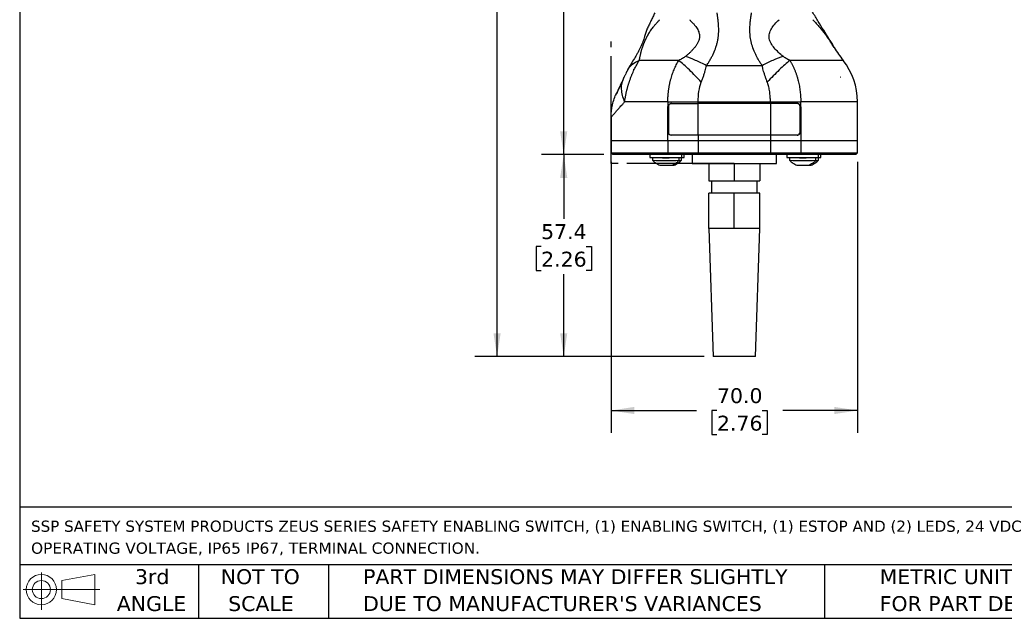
# Model space of a CAD drawing. Header units: millimetres. Extents: x 13 to 546, y 13 to 419.
# Tile 1 of 22: x 13 to 292, y 13 to 183. Entities that reach past the tile are written whole.
import ezdxf

# ---------------------------------------------------------------- set-up
doc = ezdxf.new("R2010")
doc.units = ezdxf.units.MM
doc.header["$LTSCALE"] = 2
doc.linetypes.add('SLD-Center', pattern=[19.05, 15.24, -1.27, 1.27, -1.27])
doc.linetypes.add('SLD-Solid', pattern=[0])
doc.layers.add('DIMENSIONS', color=140, linetype='SLD-Solid', lineweight=25)
doc.layers.add('TEXT', color=140, linetype='SLD-Solid', lineweight=25)
doc.styles.add('SLDTEXTSTYLE0', font='VERDANA.TTF')
doc.dimstyles.new('SLDDIMSTYLE0', dxfattribs={"dimtxt": 4.316016, "dimasz": 6.604, "dimexe": 0, "dimexo": 0.0625, "dimgap": 1.079004, "dimtad": 0, "dimtih": 1, "dimtoh": 1, "dimrnd": 1e-09, "dimzin": 12, "dimdsep": 46, "dimtxsty": 'SLDTEXTSTYLE0', "dimsah": 1, "dimcen": 0.09, "dimadec": 0, "dimazin": 3, "dimtfac": 1, "dimtofl": 0, "dimtmove": 0, "dimatfit": 3, "dimfxl": 0, "dimfrac": 2, "dimtolj": 1, "dimtzin": 12, "dimarcsym": 0})
doc.dimstyles.new('SLDDIMSTYLE1', dxfattribs={"dimtxt": 4.316016, "dimasz": 6.604, "dimexe": 0, "dimexo": 0.0625, "dimgap": 1.079004, "dimtad": 0, "dimtih": 1, "dimtoh": 1, "dimrnd": 1e-09, "dimzin": 4, "dimdsep": 46, "dimtxsty": 'SLDTEXTSTYLE0', "dimsah": 1, "dimcen": 0.09, "dimadec": 0, "dimazin": 1, "dimtfac": 1, "dimtofl": 0, "dimtmove": 0, "dimatfit": 3, "dimfxl": 0, "dimfrac": 2, "dimtolj": 1, "dimtzin": 12, "dimarcsym": 0})

# ---------------------------------------------------------------- blocks, each defined once
blk = doc.blocks.new('Block11')
at = {"color": 7, "linetype": 'SLD-Solid', "lineweight": 18}
for p, q in [((5.18, 10.62), (5.18, 0)), ((10.96, 8.33), (20.35, 10.06)), ((20.35, 10.06), (20.35, 1.46)), ((0, 5.76), (21.75, 5.76)), ((10.96, 3.19), (10.96, 8.33)), ((10.96, 3.19), (20.35, 1.46))]:
    blk.add_line(p, q, dxfattribs=at)
for radius in [4.3, 2.57]:
    blk.add_circle((5.18, 5.76), radius, dxfattribs=at)
blk = doc.blocks.new('Block12')
at = {"color": 7, "linetype": 'Continuous'}
blk.add_blockref('Block11', (0, 0), dxfattribs=at)
blk = doc.blocks.new('SW_NOTE_0')
at = {"layer": 'TEXT', "color": 0, "char_height": 3.175, "attachment_point": 1, "style": 'SLDTEXTSTYLE0'}
for s, insert in [('SSP SAFETY SYSTEM PRODUCTS ZEUS SERIES SAFETY ENABLING SWITCH, (1) ENABLING SWITCH, (1) ESTOP AND (2) LEDS, 24 VDC ', (0, 4.03)), ('OPERATING VOLTAGE, IP65 IP67, TERMINAL CONNECTION.', (0, -2.2))]:
    blk.add_mtext(s, dxfattribs=dict(at, insert=insert))
blk = doc.blocks.new('SW_NOTE_0_3')
at = {"layer": 'TEXT', "color": 0, "char_height": 4.2333, "attachment_point": 1, "style": 'SLDTEXTSTYLE0'}
for s, insert in [('PART DIMENSIONS MAY DIFFER SLIGHTLY ', (0, 5.38)), ("DUE TO MANUFACTURER'S VARIANCES", (0, -2.27))]:
    blk.add_mtext(s, dxfattribs=dict(at, insert=insert))
blk = doc.blocks.new('SW_NOTE_0_4')
at = {"layer": 'TEXT', "color": 0, "char_height": 4.233, "attachment_point": 2, "style": 'SLDTEXTSTYLE0'}
for s, insert in [('NOT TO', (10.52, 5.38)), ('SCALE', (10.71, -2.27))]:
    blk.add_mtext(s, dxfattribs=dict(at, insert=insert))
blk = doc.blocks.new('SW_NOTE_0_5')
at = {"layer": 'TEXT', "color": 0, "char_height": 4.233, "attachment_point": 2, "style": 'SLDTEXTSTYLE0'}
for s, insert in [('3rd', (4.63, 5.38)), ('ANGLE', (4.44, -2.27))]:
    blk.add_mtext(s, dxfattribs=dict(at, insert=insert))
blk = doc.blocks.new('SW_NOTE_0_6')
at = {"layer": 'TEXT', "color": 0, "char_height": 4.2333, "attachment_point": 1, "style": 'SLDTEXTSTYLE0'}
for s, insert in [('METRIC UNITS USED ', (0, 5.38)), ('FOR PART DESIGN', (0, -2.27))]:
    blk.add_mtext(s, dxfattribs=dict(at, insert=insert))
blk = doc.blocks.new('_D')
at = {"layer": 'DIMENSIONS'}
for p, q in [((224.88, 352.32), (141.94, 352.32)), ((148.29, 352.32), (148.29, 233.25)), ((140.08, 225.42), (138.63, 225.42)), ((138.63, 225.42), (138.63, 218.57)), ((156.5, 225.42), (157.95, 225.42)), ((157.95, 225.42), (157.95, 218.57)), ((138.63, 218.57), (140.08, 218.57)), ((157.95, 218.57), (156.5, 218.57)), ((148.29, 87.08), (148.29, 217.6)), ((207.09, 87.08), (141.94, 87.08))]:
    blk.add_line(p, q, dxfattribs=at)
for points in [[(148.29, 352.32), (147.27, 345.71), (149.3, 345.71)], [(148.29, 87.08), (149.3, 93.69), (147.27, 93.69)]]:
    blk.add_solid(points, dxfattribs=at)
at = {"layer": 'DIMENSIONS', "char_height": 4.233, "attachment_point": 1, "style": 'SLDTEXTSTYLE0'}
for s, insert in [('265.2', (140.08, 231.77)), ('10.44', (140.08, 223.94))]:
    blk.add_mtext(s, dxfattribs=dict(at, insert=insert))
blk = doc.blocks.new('_D_1')
at = {"layer": 'DIMENSIONS'}
for p, q in [((224.88, 352.32), (160.86, 352.32)), ((167.21, 352.32), (167.21, 262.59)), ((160.8, 254.76), (159.35, 254.76)), ((159.35, 254.76), (159.35, 247.9)), ((173.63, 254.76), (175.07, 254.76)), ((175.07, 254.76), (175.07, 247.9)), ((159.35, 247.9), (160.8, 247.9)), ((167.21, 144.47), (167.21, 246.93)), ((175.07, 247.9), (173.63, 247.9)), ((178.63, 144.47), (160.86, 144.47))]:
    blk.add_line(p, q, dxfattribs=at)
for points in [[(167.21, 352.32), (166.2, 345.71), (168.23, 345.71)], [(167.21, 144.47), (168.23, 151.07), (166.2, 151.07)]]:
    blk.add_solid(points, dxfattribs=at)
at = {"layer": 'DIMENSIONS', "char_height": 4.233, "attachment_point": 1, "style": 'SLDTEXTSTYLE0'}
for s, insert in [('207.8', (159, 261.1)), ('8.18', (160.8, 253.28))]:
    blk.add_mtext(s, dxfattribs=dict(at, insert=insert))
blk = doc.blocks.new('_D_2')
at = {"layer": 'DIMENSIONS'}
for p, q in [((178.63, 144.47), (160.86, 144.47)), ((167.21, 144.47), (167.21, 126.18)), ((160.8, 118.35), (159.35, 118.35)), ((159.35, 118.35), (159.35, 111.49)), ((173.63, 118.35), (175.07, 118.35)), ((175.07, 118.35), (175.07, 111.49)), ((159.35, 111.49), (160.8, 111.49)), ((167.21, 87.08), (167.21, 110.53)), ((175.07, 111.49), (173.63, 111.49)), ((207.09, 87.08), (160.86, 87.08))]:
    blk.add_line(p, q, dxfattribs=at)
for points in [[(167.21, 144.47), (166.2, 137.86), (168.23, 137.86)], [(167.21, 87.08), (168.23, 93.69), (166.2, 93.69)]]:
    blk.add_solid(points, dxfattribs=at)
at = {"layer": 'DIMENSIONS', "char_height": 4.233, "attachment_point": 1, "style": 'SLDTEXTSTYLE0'}
for s, insert in [('57.4', (160.8, 124.7)), ('2.26', (160.8, 116.87))]:
    blk.add_mtext(s, dxfattribs=dict(at, insert=insert))
blk = doc.blocks.new('_D_3')
at = {"layer": 'DIMENSIONS'}
for p, q in [((180.67, 142.43), (180.67, 65.4)), ((250.67, 142.43), (250.67, 65.4)), ((180.67, 71.75), (204.89, 71.75)), ((210.74, 71.75), (209.29, 71.75)), ((209.29, 71.75), (209.29, 64.89)), ((223.56, 71.75), (225.01, 71.75)), ((225.01, 71.75), (225.01, 64.89)), ((250.67, 71.75), (229.41, 71.75)), ((209.29, 64.89), (210.74, 64.89)), ((225.01, 64.89), (223.56, 64.89))]:
    blk.add_line(p, q, dxfattribs=at)
for points in [[(180.67, 71.75), (187.27, 70.73), (187.27, 72.77)], [(250.67, 71.75), (244.06, 72.77), (244.06, 70.73)]]:
    blk.add_solid(points, dxfattribs=at)
at = {"layer": 'DIMENSIONS', "char_height": 4.233, "attachment_point": 1, "style": 'SLDTEXTSTYLE0'}
for s, insert in [('70.0', (210.74, 78.09)), ('2.76', (210.74, 70.27))]:
    blk.add_mtext(s, dxfattribs=dict(at, insert=insert))

msp = doc.modelspace()

# ---------------------------------------------------------------- linework, layer by layer
at = {"color": 7, "linetype": 'SLD-Center'}
for p, q in [((180.666, 141.969), (180.666, 176.639)), ((215.666, 141.969), (180.666, 141.969))]:
    msp.add_line(p, q, dxfattribs=at)
for p, q in [((187.087, 168.554), (187.087, 168.754)), ((187.213, 168.754), (187.087, 168.754)), ((223.581, 169.714), (207.751, 169.714)), ((184.058, 165.573), (184.317, 166.35)), ((245.761, 166.501), (245.781, 166.501)), ((245.781, 166.451), (245.781, 166.501)), ((245.781, 166.501), (245.796, 166.501)), ((205.419, 159.474), (225.913, 159.474)), ((205.419, 158.969), (205.419, 159.474)), ((225.913, 158.969), (225.913, 159.474)), ((250.666, 148.469), (250.666, 159.495)), ((196.952, 157.969), (196.79, 157.969)), ((196.79, 150.969), (196.79, 157.969)), ((196.952, 157.969), (196.952, 150.969)), ((197.649, 158.969), (205.419, 158.969)), ((225.913, 158.969), (205.419, 158.969)), ((205.419, 149.969), (205.419, 158.969)), ((233.683, 158.969), (225.913, 158.969)), ((225.913, 158.969), (225.913, 149.969)), ((234.38, 150.969), (234.38, 157.969)), ((234.38, 157.969), (234.542, 157.969)), ((234.542, 157.969), (234.542, 150.969)), ((180.666, 155.071), (180.666, 148.469)), ((180.666, 148.469), (180.666, 144.969)), ((180.666, 148.469), (196.79, 148.469)), ((196.79, 148.469), (196.79, 150.969)), ((196.952, 150.969), (196.79, 150.969)), ((196.79, 148.469), (205.419, 148.469)), ((196.79, 148.469), (196.79, 144.969)), ((205.419, 149.969), (197.649, 149.969)), ((205.419, 149.969), (205.419, 148.469)), ((225.913, 149.969), (205.419, 149.969)), ((205.419, 148.469), (225.913, 148.469)), ((205.419, 148.469), (205.419, 144.969)), ((225.913, 149.969), (225.913, 148.469)), ((233.683, 149.969), (225.913, 149.969)), ((225.913, 148.469), (234.542, 148.469)), ((225.913, 148.469), (225.913, 144.969)), ((234.542, 150.969), (234.38, 150.969)), ((234.542, 150.969), (234.542, 148.469)), ((234.542, 148.469), (250.666, 148.469)), ((234.542, 148.469), (234.542, 144.969)), ((250.666, 144.969), (250.666, 148.469)), ((180.666, 144.969), (181.166, 144.469)), ((180.666, 144.969), (196.79, 144.969)), ((197.06, 144.469), (181.166, 144.469)), ((191.72, 144.469), (191.72, 143.669)), ((191.721, 143.669), (200.72, 143.669)), ((192.47, 143.668), (192.471, 142.838)), ((194.221, 143.669), (194.221, 143.668)), ((196.79, 144.969), (205.419, 144.969)), ((196.79, 144.969), (197.06, 144.469)), ((205.419, 144.469), (197.06, 144.469)), ((199.971, 142.84), (199.97, 143.669)), ((200.661, 142.84), (200.661, 143.669)), ((200.72, 143.669), (200.72, 144.469)), ((200.72, 143.669), (201.411, 143.669)), ((201.411, 143.669), (201.411, 144.469)), ((203.666, 144.469), (203.666, 141.969)), ((205.419, 144.969), (205.419, 144.469)), ((205.419, 144.969), (225.913, 144.969)), ((225.913, 144.469), (205.419, 144.469)), ((225.913, 144.969), (225.913, 144.469)), ((225.913, 144.969), (234.542, 144.969)), ((234.272, 144.469), (225.913, 144.469)), ((227.666, 141.969), (227.666, 144.469)), ((230.599, 144.469), (230.599, 143.669)), ((230.6, 143.669), (239.599, 143.669)), ((231.349, 143.668), (231.35, 142.838)), ((233.1, 143.669), (233.1, 143.668)), ((234.542, 144.969), (234.272, 144.469)), ((250.166, 144.469), (234.272, 144.469)), ((234.542, 144.969), (250.666, 144.969)), ((238.85, 142.84), (238.849, 143.669)), ((239.54, 142.84), (239.54, 143.669)), ((239.599, 143.669), (239.599, 144.469)), ((239.599, 143.669), (240.29, 143.669)), ((240.29, 143.669), (240.29, 144.469)), ((250.166, 144.469), (250.666, 144.969)), ((203.666, 141.969), (227.666, 141.969)), ((208.435, 141.969), (208.435, 136.969)), ((215.666, 141.969), (215.666, 136.969)), ((222.897, 141.969), (222.897, 136.969)), ((208.435, 136.969), (215.666, 136.969)), ((209.166, 136.969), (209.166, 133.469)), ((215.666, 136.969), (222.897, 136.969)), ((222.166, 133.469), (222.166, 136.969)), ((208.406, 123.469), (208.406, 133.469)), ((215.666, 133.469), (208.406, 133.469)), ((215.666, 123.469), (215.666, 133.469)), ((222.926, 133.469), (215.666, 133.469)), ((222.926, 123.469), (222.926, 133.469)), ((215.666, 123.469), (208.406, 123.469)), ((208.42, 123.469), (209.627, 87.082)), ((222.926, 123.469), (215.666, 123.469)), ((221.704, 87.082), (222.911, 123.469)), ((221.704, 87.082), (209.627, 87.082))]:
    msp.add_line(p, q)
at = {"flags": 128}
for points in [[(196.79, 159.469), (196.79, 158.629), (196.79, 157.969)], [(234.542, 157.969), (234.542, 158.809), (234.542, 159.469)]]:
    msp.add_lwpolyline(points, dxfattribs=at)
for centre, radius, start, end in [((275.611, 194.179), 37, 211.41357, 218.30541), ((231.666, 159.469), 19, 0.00369, 38.30219), ((196.209, 219.721), 76.144, 267.18606, 272.83139), ((196.209, 218.891), 76.144, 267.18606, 272.83139), ((196.214, 184.679), 41.059, 267.21829, 272.79915), ((199.98, 149.734), 6.102, 269.90578, 276.40234), ((199.985, 148.854), 6.052, 269.9326, 276.41271), ((235.088, 219.721), 76.144, 267.18606, 272.83139), ((235.088, 218.891), 76.144, 267.18606, 272.83139), ((235.093, 184.679), 41.059, 267.21829, 272.79915), ((238.86, 149.734), 6.102, 269.90578, 276.40234), ((238.864, 148.854), 6.052, 269.9326, 276.41271), ((196.21, 174.558), 33.132, 267.12546, 272.91406), ((198.04, 148.353), 6.906, 269.51684, 274.52805), ((235.089, 174.558), 33.132, 267.12546, 272.91406), ((236.919, 148.353), 6.906, 269.51684, 274.52805)]:
    msp.add_arc(centre, radius, start, end)
for points, knots in [([(193.086, 184.757), (192.902, 184.371), (192.534, 183.598), (191.98, 182.434), (191.517, 181.462), (191.145, 180.682), (190.959, 180.292), (190.866, 180.097)], [0, 0, 0, 0, 0.25, 0.5, 0.75, 0.875, 1, 1, 1, 1]), ([(207.751, 169.714), (207.827, 169.828), (208.014, 170.106), (208.377, 170.669), (208.833, 171.426), (209.313, 172.302), (209.897, 173.494), (210.383, 174.704), (210.759, 175.962), (210.979, 176.921), (211.135, 177.889), (211.253, 179.188), (211.251, 180.817), (211.103, 182.441), (210.929, 183.734), (210.83, 184.38), (210.78, 184.702)], [0, 0, 0, 0, 0.0254694, 0.0624982, 0.124994, 0.1909871, 0.2500192, 0.3750159, 0.4375142, 0.5000126, 0.5629611, 0.6250099, 0.7500066, 0.8750033, 0.9375016, 1, 1, 1, 1]), ([(223.581, 169.714), (223.486, 169.856), (223.296, 170.138), (223.024, 170.563), (222.764, 170.986), (222.516, 171.406), (222.281, 171.825), (222.057, 172.241), (221.846, 172.655), (221.648, 173.066), (221.461, 173.476), (221.092, 174.34), (220.625, 175.668), (220.238, 177.43), (220.074, 179.155), (220.086, 180.57), (220.168, 181.754), (220.264, 182.684), (220.393, 183.675), (220.497, 184.346), (220.552, 184.702)], [0, 0, 0, 0, 0.0318932, 0.0633044, 0.0942429, 0.1247186, 0.1547419, 0.1843236, 0.2134748, 0.2422075, 0.2705339, 0.2984668, 0.4199112, 0.5373579, 0.6424222, 0.7517597, 0.8084496, 0.8700341, 0.9309348, 1, 1, 1, 1]), ([(244.034, 174.896), (243.793, 175.29), (243.551, 175.686), (243.062, 176.487), (242.815, 176.891), (242.069, 178.112), (241.564, 178.94), (240.539, 180.617), (240.02, 181.468), (239.232, 182.758), (238.968, 183.191), (238.436, 184.062), (238.168, 184.5), (237.9, 184.939)], [0, 0, 0, 0, 0.125, 0.125, 0.25, 0.25, 0.5, 0.5, 0.75, 0.75, 0.875, 0.875, 1, 1, 1, 1]), ([(188.69, 171.247), (188.713, 171.373), (188.758, 171.622), (188.831, 171.997), (188.907, 172.366), (188.987, 172.728), (189.071, 173.085), (189.158, 173.434), (189.248, 173.776), (189.342, 174.111), (189.439, 174.438), (189.538, 174.757), (189.64, 175.068), (189.743, 175.369), (189.849, 175.662), (189.955, 175.944), (190.062, 176.216), (190.17, 176.476), (190.276, 176.725), (190.381, 176.962), (190.484, 177.186), (190.585, 177.398), (190.682, 177.595), (190.774, 177.779), (190.863, 177.949), (190.946, 178.106), (191.023, 178.248), (191.094, 178.376), (191.158, 178.489), (191.215, 178.589), (191.265, 178.675), (191.307, 178.747), (191.341, 178.804), (191.367, 178.848), (191.599, 179.233), (192.071, 179.958), (192.722, 180.825), (193.342, 181.565), (193.912, 182.195), (194.312, 182.595), (194.515, 182.798)], [0, 0, 0, 0, 0.0390816, 0.0768879, 0.1133982, 0.1485867, 0.1824273, 0.214907, 0.2460111, 0.2757217, 0.3040383, 0.3309671, 0.3565117, 0.380693, 0.403546, 0.4251057, 0.4454161, 0.4645313, 0.4825065, 0.499393, 0.5152381, 0.5300838, 0.5439638, 0.5569004, 0.5689055, 0.5799826, 0.5901282, 0.5993338, 0.6075874, 0.6148745, 0.6211796, 0.6264876, 0.6307846, 0.6340587, 0.6363005, 0.7174092, 0.8054854, 0.8678714, 0.932821, 1, 1, 1, 1]), ([(202.963, 182.798), (203.06, 182.704), (203.409, 182.366), (203.945, 181.809), (204.498, 181.158), (205.064, 180.382), (205.556, 179.493), (205.795, 178.488), (205.787, 177.822), (205.711, 177.333), (205.57, 176.81), (205.277, 176.149), (204.83, 175.43), (204.309, 174.758), (203.734, 174.118), (203.123, 173.508), (202.476, 172.911), (202.024, 172.527), (201.797, 172.334)], [0, 0, 0, 0, 0.0350811, 0.1250027, 0.1966983, 0.2500056, 0.3655462, 0.4464618, 0.4999912, 0.5236278, 0.5624916, 0.6249929, 0.6865839, 0.749994, 0.8109782, 0.8731445, 0.9362288, 1, 1, 1, 1]), ([(229.534, 172.334), (229.075, 172.719), (228.63, 173.113), (227.788, 173.92), (227.391, 174.334), (226.68, 175.184), (226.366, 175.621), (225.871, 176.519), (225.692, 176.979), (225.52, 177.91), (225.529, 178.38), (225.736, 179.311), (225.932, 179.771), (226.461, 180.67), (226.791, 181.109), (227.531, 181.967), (227.94, 182.387), (228.369, 182.798)], [0, 0, 0, 0, 0.125, 0.125, 0.25, 0.25, 0.375, 0.375, 0.5, 0.5, 0.625, 0.625, 0.75, 0.75, 0.875, 0.875, 1, 1, 1, 1]), ([(237.933, 182.798), (238.062, 182.662), (238.323, 182.387), (238.707, 181.97), (239.091, 181.544), (239.474, 181.109), (239.854, 180.666), (240.232, 180.215), (240.608, 179.756), (240.98, 179.289), (241.476, 178.65), (242.084, 177.833), (242.809, 176.803), (243.46, 175.823), (243.861, 175.174), (244.034, 174.896)], [0, 0, 0, 0, 0.051245, 0.1035867, 0.1570172, 0.2115284, 0.2671119, 0.3237591, 0.3814617, 0.4402112, 0.4999987, 0.6232517, 0.7499999, 0.8925873, 1, 1, 1, 1]), ([(190.866, 180.097), (190.85, 180.062), (190.82, 179.998), (190.764, 179.865), (190.666, 179.616), (190.524, 179.197), (190.352, 178.626), (190.104, 177.777), (189.811, 176.831), (189.421, 175.808), (189.079, 175.024), (188.682, 174.216), (188.246, 173.41), (187.772, 172.591), (187.118, 171.51), (186.448, 170.427), (185.902, 169.497), (185.648, 169.044), (185.505, 168.782), (185.436, 168.651), (185.397, 168.577)], [0, 0, 0, 0, 0.0171883, 0.0312499, 0.0624985, 0.1249866, 0.1894931, 0.2500083, 0.3750063, 0.4366158, 0.5000049, 0.5608954, 0.6250038, 0.6863107, 0.7500036, 0.8750017, 0.9375009, 0.9687505, 0.9824277, 1, 1, 1, 1]), ([(184.526, 159.467), (184.545, 159.606), (184.585, 159.882), (184.651, 160.295), (184.721, 160.701), (184.795, 161.102), (184.874, 161.496), (184.957, 161.883), (185.042, 162.264), (185.131, 162.637), (185.223, 163.003), (185.316, 163.362), (185.412, 163.712), (185.51, 164.054), (185.609, 164.389), (185.71, 164.715), (185.812, 165.032), (185.914, 165.342), (186.074, 165.805), (186.299, 166.419), (186.6, 167.177), (186.916, 167.914), (187.246, 168.63), (187.588, 169.323), (187.941, 169.989), (188.306, 170.632), (188.563, 171.042), (188.69, 171.247)], [0, 0, 0, 0, 0.0339199, 0.0672857, 0.1000959, 0.1323515, 0.1640553, 0.1952118, 0.225818, 0.2558564, 0.2853148, 0.3141879, 0.3424764, 0.3701858, 0.397326, 0.4239052, 0.4499016, 0.4752894, 0.5000531, 0.564605, 0.6285839, 0.6921037, 0.7550129, 0.8172138, 0.8787033, 0.9396118, 1, 1, 1, 1]), ([(185.397, 168.577), (185.73, 169.153), (186.181, 169.676), (187.294, 170.576), (187.954, 170.953), (188.69, 171.247)], [0, 0, 0, 0, 0.5, 0.5, 1, 1, 1, 1]), ([(199.886, 171.246), (197.561, 171.246), (195.417, 171.246), (191.642, 171.246), (190.011, 171.247), (188.69, 171.247)], [0, 0, 0, 0, 0.5, 0.5, 1, 1, 1, 1]), ([(196.79, 159.469), (196.791, 159.619), (196.794, 159.918), (196.807, 160.365), (196.827, 160.807), (196.854, 161.246), (196.889, 161.679), (196.93, 162.108), (196.979, 162.532), (197.034, 162.951), (197.095, 163.364), (197.162, 163.772), (197.236, 164.174), (197.316, 164.571), (197.401, 164.962), (197.492, 165.346), (197.619, 165.847), (197.792, 166.46), (198.022, 167.183), (198.277, 167.895), (198.554, 168.596), (198.855, 169.283), (199.177, 169.955), (199.52, 170.612), (199.764, 171.034), (199.886, 171.246)], [0, 0, 0, 0, 0.0352999, 0.0703148, 0.1050455, 0.1394931, 0.1736584, 0.2075424, 0.2411461, 0.2744705, 0.3075164, 0.340285, 0.3727771, 0.4049937, 0.4369358, 0.4686043, 0.5000002, 0.5614003, 0.6231044, 0.6851191, 0.7474499, 0.810101, 0.8730754, 0.9363749, 1, 1, 1, 1]), ([(201.797, 172.334), (201.575, 172.148), (201.288, 171.963), (200.636, 171.6), (200.272, 171.421), (199.886, 171.246)], [0, 0, 0, 0, 0.5, 0.5, 1, 1, 1, 1]), ([(206.296, 165.036), (205.733, 165.647), (205.162, 166.25), (204.029, 167.415), (203.466, 167.978), (202.369, 169.04), (201.836, 169.54), (200.82, 170.457), (200.337, 170.875), (199.886, 171.246)], [0, 0, 0, 0, 0.25, 0.25, 0.5, 0.5, 0.75, 0.75, 1, 1, 1, 1]), ([(207.751, 169.714), (206.722, 170.285), (205.685, 170.802), (203.675, 171.685), (202.703, 172.051), (201.797, 172.334)], [0, 0, 0, 0, 0.5, 0.5, 1, 1, 1, 1]), ([(229.534, 172.334), (228.628, 172.051), (227.656, 171.685), (225.647, 170.802), (224.61, 170.285), (223.581, 169.714)], [0, 0, 0, 0, 0.5, 0.5, 1, 1, 1, 1]), ([(231.446, 171.246), (230.995, 170.875), (230.512, 170.457), (229.496, 169.54), (228.962, 169.04), (227.866, 167.978), (227.303, 167.415), (226.169, 166.25), (225.599, 165.647), (225.036, 165.036)], [0, 0, 0, 0, 0.25, 0.25, 0.5, 0.5, 0.75, 0.75, 1, 1, 1, 1]), ([(231.446, 171.246), (231.06, 171.421), (230.696, 171.6), (230.044, 171.963), (229.757, 172.148), (229.534, 172.334)], [0, 0, 0, 0, 0.5, 0.5, 1, 1, 1, 1]), ([(231.446, 171.246), (231.511, 171.135), (231.641, 170.914), (231.829, 170.574), (232.012, 170.23), (232.19, 169.88), (232.362, 169.524), (232.529, 169.164), (232.689, 168.799), (232.843, 168.429), (232.992, 168.055), (233.133, 167.677), (233.269, 167.294), (233.398, 166.908), (233.52, 166.517), (233.635, 166.124), (233.77, 165.63), (233.918, 165.029), (234.072, 164.309), (234.206, 163.562), (234.321, 162.79), (234.414, 161.992), (234.483, 161.171), (234.529, 160.327), (234.538, 159.757), (234.542, 159.469)], [0, 0, 0, 0, 0.0334792, 0.0669362, 0.1003709, 0.1337837, 0.1671746, 0.2005441, 0.2338926, 0.2672205, 0.3005286, 0.3338175, 0.3670879, 0.4003408, 0.4335771, 0.4667978, 0.5000041, 0.5572871, 0.6160482, 0.6762939, 0.7380303, 0.8012634, 0.865999, 0.9322427, 1, 1, 1, 1]), ([(246.576, 171.246), (246.576, 171.246), (246.229, 171.246), (244.865, 171.246), (243.847, 171.246), (241.209, 171.246), (239.589, 171.246), (235.853, 171.246), (233.738, 171.246), (231.446, 171.246)], [0, 0, 0, 0, 0.25, 0.25, 0.5, 0.5, 0.75, 0.75, 1, 1, 1, 1]), ([(185.397, 168.577), (185.361, 168.508), (185.291, 168.375), (185.188, 168.171), (185.092, 167.975), (185.029, 167.843), (184.999, 167.782)], [0, 0, 0, 0, 0.2576919, 0.499998, 0.7650952, 1, 1, 1, 1]), ([(206.296, 165.036), (206.353, 165.189), (206.469, 165.497), (206.638, 165.961), (206.805, 166.431), (206.968, 166.908), (207.167, 167.524), (207.378, 168.24), (207.585, 169.016), (207.698, 169.493), (207.751, 169.714)], [0, 0, 0, 0, 0.09698082, 0.19530722, 0.2950857, 0.39656356, 0.49999632, 0.68850517, 0.85574069, 1, 1, 1, 1]), ([(225.036, 165.036), (224.978, 165.192), (224.866, 165.493), (224.707, 165.93), (224.562, 166.336), (224.431, 166.713), (224.314, 167.062), (224.169, 167.513), (223.994, 168.109), (223.785, 168.887), (223.651, 169.428), (223.581, 169.714)], [0, 0, 0, 0, 0.0986505, 0.191165, 0.2775494, 0.3578111, 0.4319592, 0.5000055, 0.6467337, 0.8133698, 1, 1, 1, 1]), ([(184.035, 165.642), (183.762, 165.051), (183.337, 164.133), (182.85, 163.11), (182.5, 162.387), (182.202, 161.782), (181.999, 161.387), (181.898, 161.202), (181.917, 161.254), (181.919, 161.259)], [0, 0, 0, 0, 0.2392293, 0.3721089, 0.513452, 0.662819, 0.8192772, 0.9815873, 1, 1, 1, 1]), ([(184.317, 166.35), (184.016, 165.717), (183.734, 165.126), (183.227, 164.061), (183.001, 163.588), (182.626, 162.8), (182.477, 162.487), (182.274, 162.062), (182.221, 161.951), (182.221, 161.951)], [0, 0, 0, 0, 0.25, 0.25, 0.5, 0.5, 0.75, 0.75, 1, 1, 1, 1]), ([(184.526, 159.467), (184.292, 160.078), (183.822, 161.308), (183.611, 163.102), (183.675, 164.547), (183.963, 165.318), (184.058, 165.573)], [0, 0, 0, 0, 0.2837451, 0.5711401, 0.8585352, 1, 1, 1, 1]), ([(184.999, 167.782), (184.893, 167.558), (184.779, 167.32), (184.548, 166.834), (184.431, 166.588), (184.317, 166.35)], [0, 0, 0, 0, 0.5, 0.5, 1, 1, 1, 1]), ([(205.419, 159.474), (205.42, 160.471), (205.491, 161.468), (205.778, 163.357), (205.995, 164.249), (206.296, 165.036)], [0, 0, 0, 0, 0.5, 0.5, 1, 1, 1, 1]), ([(225.913, 159.474), (225.911, 159.609), (225.909, 159.847), (225.898, 160.323), (225.855, 161.137), (225.755, 162.086), (225.599, 163.017), (225.474, 163.596), (225.359, 164.045), (225.268, 164.364), (225.159, 164.691), (225.081, 164.909), (225.036, 165.036)], [0, 0, 0, 0, 0.0710045, 0.1250004, 0.2499973, 0.4999985, 0.627761, 0.7499997, 0.8153004, 0.8750015, 0.9275799, 1, 1, 1, 1]), ([(180.666, 155.071), (180.666, 156.259), (180.8, 157.456), (181.328, 159.777), (181.721, 160.901), (182.221, 161.951)], [0, 0, 0, 0, 0.5, 0.5, 1, 1, 1, 1]), ([(180.666, 155.071), (180.667, 155.072), (180.668, 155.076), (180.679, 155.09), (180.698, 155.11), (180.725, 155.14), (180.762, 155.18), (180.808, 155.231), (180.864, 155.294), (180.989, 155.434), (181.236, 155.716), (181.677, 156.222), (182.24, 156.863), (182.788, 157.488), (183.288, 158.057), (183.703, 158.529), (184.12, 159.007), (184.41, 159.335), (184.526, 159.467)], [0, 0, 0, 0, 0.0285705, 0.05792, 0.0880426, 0.1189283, 0.1505726, 0.1829745, 0.2161264, 0.2500124, 0.3719852, 0.4999586, 0.6189417, 0.7499797, 0.8096834, 0.8749902, 0.9500281, 1, 1, 1, 1]), ([(182.015, 161.421), (182.014, 161.419), (181.939, 161.273), (181.899, 161.203), (181.917, 161.254), (181.919, 161.259)], [0, 0, 0, 0, 0.01387386, 0.89953508, 1, 1, 1, 1]), ([(196.79, 159.469), (194.201, 159.468), (191.831, 159.468), (187.696, 159.467), (185.929, 159.467), (184.526, 159.467)], [0, 0, 0, 0, 0.5, 0.5, 1, 1, 1, 1]), ([(196.79, 159.469), (198.059, 159.473), (199.467, 159.475), (202.403, 159.477), (203.928, 159.477), (205.419, 159.474)], [0, 0, 0, 0, 0.5, 0.5, 1, 1, 1, 1]), ([(225.913, 159.474), (227.403, 159.477), (228.929, 159.477), (231.865, 159.475), (233.273, 159.473), (234.542, 159.469)], [0, 0, 0, 0, 0.5, 0.5, 1, 1, 1, 1]), ([(250.666, 159.469), (250.666, 159.469), (250.299, 159.469), (248.852, 159.469), (247.773, 159.469), (244.97, 159.469), (243.246, 159.469), (239.262, 159.469), (237.001, 159.469), (234.542, 159.469)], [0, 0, 0, 0, 0.25, 0.25, 0.5, 0.5, 0.75, 0.75, 1, 1, 1, 1]), ([(196.79, 157.969), (196.79, 158.101), (196.812, 158.231), (196.897, 158.473), (196.959, 158.584), (197.195, 158.86), (197.418, 158.969), (197.649, 158.969)], [0, 0, 0, 0, 0.25, 0.25, 0.5, 0.5, 1, 1, 1, 1]), ([(197.811, 158.969), (197.695, 158.969), (197.583, 158.943), (197.374, 158.843), (197.279, 158.769), (197.043, 158.492), (196.952, 158.233), (196.952, 157.969)], [0, 0, 0, 0, 0.25, 0.25, 0.5, 0.5, 1, 1, 1, 1]), ([(234.38, 157.969), (234.38, 158.101), (234.358, 158.231), (234.273, 158.473), (234.211, 158.584), (233.975, 158.86), (233.752, 158.969), (233.521, 158.969)], [0, 0, 0, 0, 0.25, 0.25, 0.5, 0.5, 1, 1, 1, 1]), ([(233.683, 158.969), (233.798, 158.969), (233.911, 158.943), (234.12, 158.843), (234.215, 158.769), (234.451, 158.492), (234.542, 158.233), (234.542, 157.969)], [0, 0, 0, 0, 0.25, 0.25, 0.5, 0.5, 1, 1, 1, 1]), ([(197.649, 149.969), (197.533, 149.969), (197.421, 149.995), (197.212, 150.095), (197.117, 150.169), (196.881, 150.446), (196.79, 150.705), (196.79, 150.969)], [0, 0, 0, 0, 0.25, 0.25, 0.5, 0.5, 1, 1, 1, 1]), ([(196.952, 150.969), (196.952, 150.837), (196.974, 150.707), (197.058, 150.465), (197.121, 150.354), (197.357, 150.077), (197.58, 149.969), (197.811, 149.969)], [0, 0, 0, 0, 0.25, 0.25, 0.5, 0.5, 1, 1, 1, 1]), ([(233.521, 149.969), (233.636, 149.969), (233.749, 149.995), (233.958, 150.095), (234.053, 150.169), (234.289, 150.446), (234.38, 150.705), (234.38, 150.969)], [0, 0, 0, 0, 0.25, 0.25, 0.5, 0.5, 1, 1, 1, 1]), ([(234.542, 150.969), (234.542, 150.837), (234.52, 150.707), (234.435, 150.465), (234.372, 150.354), (234.137, 150.077), (233.914, 149.969), (233.683, 149.969)], [0, 0, 0, 0, 0.25, 0.25, 0.5, 0.5, 1, 1, 1, 1]), ([(192.471, 142.837), (192.783, 142.556), (193.407, 141.996), (194.168, 141.644), (194.548, 141.467)], [0, 0, 0, 0, 0.500111, 1, 1, 1, 1]), ([(197.894, 141.468), (198.274, 141.645), (199.035, 141.998), (199.658, 142.559), (199.97, 142.839)], [0, 0, 0, 0, 0.4999082, 1, 1, 1, 1]), ([(198.585, 141.468), (198.965, 141.645), (199.725, 141.998), (200.349, 142.559), (200.661, 142.839)], [0, 0, 0, 0, 0.4999082, 1, 1, 1, 1]), ([(231.35, 142.837), (231.662, 142.556), (232.286, 141.996), (233.047, 141.644), (233.427, 141.467)], [0, 0, 0, 0, 0.500111, 1, 1, 1, 1]), ([(236.773, 141.468), (237.154, 141.645), (237.914, 141.998), (238.537, 142.559), (238.849, 142.839)], [0, 0, 0, 0, 0.4999082, 1, 1, 1, 1]), ([(237.464, 141.468), (237.844, 141.645), (238.604, 141.998), (239.228, 142.559), (239.54, 142.839)], [0, 0, 0, 0, 0.4999082, 1, 1, 1, 1])]:
    msp.add_open_spline(points, degree=3, knots=knots)
for points in [[(187.213, 168.754), (187.17, 168.688), (187.129, 168.621), (187.087, 168.554)], [(245.781, 166.451), (245.774, 166.468), (245.767, 166.484), (245.761, 166.501)], [(245.796, 166.501), (245.791, 166.484), (245.786, 166.468), (245.781, 166.451)]]:
    msp.add_open_spline(points, degree=3)
at = {"layer": 'TEXT'}
for p, q in [((12.7, 419.1), (12.7, 12.7)), ((546.1, 44.252), (12.7, 44.252)), ((546.1, 27.94), (12.7, 27.94)), ((63.5, 27.94), (63.5, 12.7)), ((100.423, 27.94), (100.423, 12.7)), ((241.293, 27.94), (241.293, 12.7)), ((12.7, 12.7), (546.1, 12.7))]:
    msp.add_line(p, q, dxfattribs=at)

# ---------------------------------------------------------------- block references
for name, p in [('SW_NOTE_0', (15.931, 36.432)), ('Block12', (13.676, 15.108)), ('SW_NOTE_0_5', (45.695, 21.271)), ('SW_NOTE_0_4', (70.514, 21.271)), ('SW_NOTE_0_3', (110.239, 21.271)), ('SW_NOTE_0_6', (256.957, 21.271))]:
    msp.add_blockref(name, p, dxfattribs=at)

# ---------------------------------------------------------------- dimensions: what is measured, and where the dimension line sits
at = {"layer": 'DIMENSIONS'}
for base, p1, p2, picture, middle in [((148.289, 87.082), (227.415, 352.318), (209.627, 87.082), '_D', (148.289, 225.425)), ((167.213, 352.318), (181.166, 144.469), (227.415, 352.318), '_D_1', (167.213, 254.76)), ((167.213, 144.469), (209.627, 87.082), (181.166, 144.469), '_D_2', (167.213, 118.354))]:
    dim = msp.add_linear_dim(base=base, p1=p1, p2=p2, angle=90, dimstyle='SLDDIMSTYLE0', dxfattribs=at)
    dim.commit()
    dim.dimension.update_dxf_attribs({"geometry": picture, "text_midpoint": middle, "dimtype": 160})
dim = msp.add_linear_dim(base=(250.666, 71.749), p1=(180.666, 144.969), p2=(250.666, 144.969), dimstyle='SLDDIMSTYLE1', dxfattribs=at)
dim.commit()
dim.dimension.update_dxf_attribs({"geometry": '_D_3', "text_midpoint": (217.152, 71.749), "dimtype": 160})

doc.saveas('drawing.dxf')
